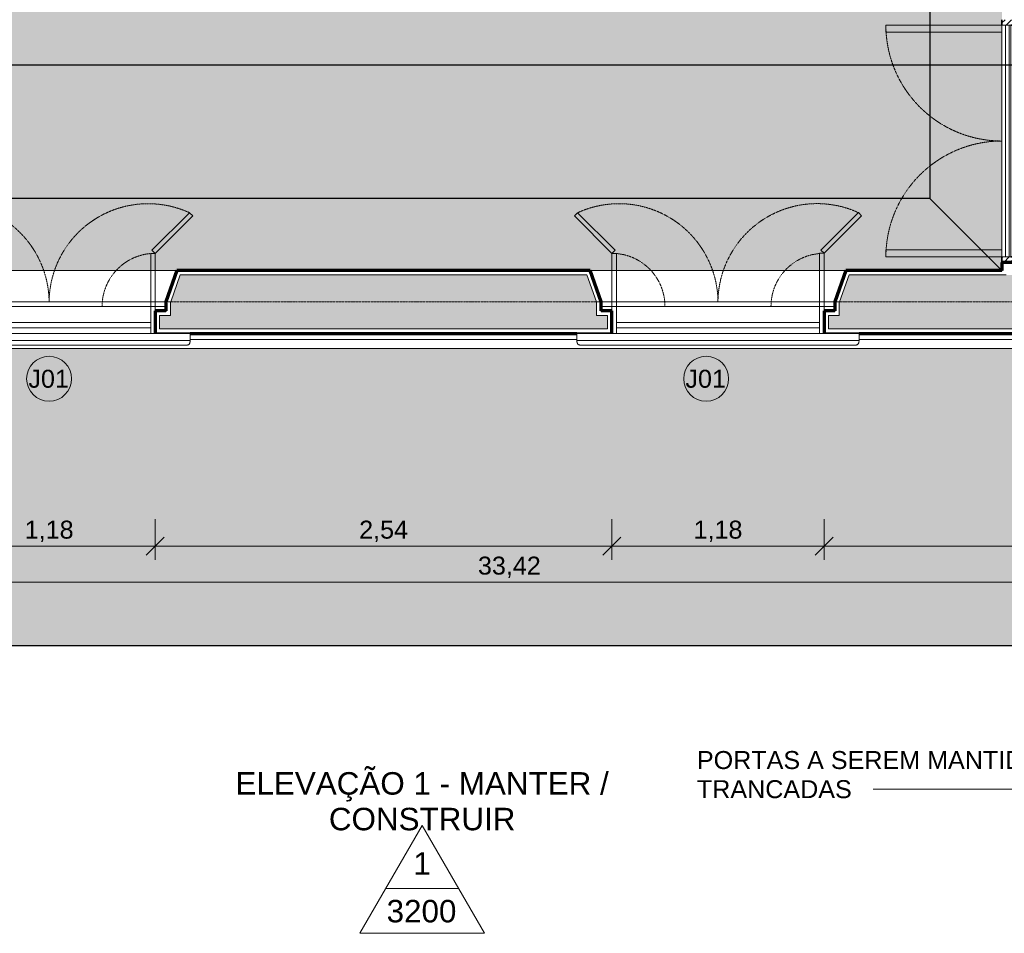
# Model space of a CAD drawing. Header units: millimetres. Extents: x -34108 to 9838, y -21919 to 4394.
# Tile 17 of 36: x -16085 to -10607, y -21687 to -16603. Entities that reach past the tile are written whole.
import ezdxf

# ---------------------------------------------------------------- set-up
doc = ezdxf.new("R2010")
doc.units = ezdxf.units.MM
doc.linetypes.add('_Tracejado pequeno', pattern=[2.25, 1.5, -0.75])
doc.linetypes.add('_Traço - ponto', pattern=[16, 12, -2, 0, -2])
for name, color, linetype, lineweight in [('A-ANNO-DIMS', 211, 'Continuous', 9), ('A-ANNO-DIMS-50', 211, 'Continuous', 9), ('A-DOOR', 31, 'Continuous', 18), ('A-DOOR-HDLN', 31, '_Tracejado pequeno', 18), ('A-FLOR', 192, 'Continuous', 18), ('A-FLOR-PATT', 8, 'Continuous', 25), ('A-GENM', 13, 'Continuous', 18), ('A-GLAZ', 151, 'Continuous', 18), ('A-GLAZ-HDLN', 1, '_Tracejado pequeno', 18), ('A-GLAZ-IDEN', 152, 'Continuous', 9), ('A-WALL', 113, 'Continuous', 18), ('A-WALL-PATT', 111, 'Continuous', 70), ('G-ANNO-SYMB', 111, 'Continuous', 9), ('G-ANNO-TEXT', 231, 'Continuous', 9), ('S-GRID', 1, 'Continuous', 9)]:
    doc.layers.add(name, color=color, linetype=linetype, lineweight=lineweight)
doc.styles.add('Arial_2', font='arial.ttf', dxfattribs={"height": 125})
doc.styles.add('Arial_4', font='arial.ttf', dxfattribs={"height": 100})
doc.dimstyles.new('Diagonal_-_2_0mm_Arial', dxfattribs={"dimscale": 304.8, "dimtxt": 102.02594, "dimasz": 0.328084, "dimexe": 0.246063, "dimexo": 0.0625, "dimgap": 0.024606, "dimtad": 1, "dimlfac": 0.001, "dimrnd": 0.01, "dimzin": 0, "dimdsep": 46, "dimtxsty": 'Arial_4', "dimblk1": 'OBLIQUE', "dimblk2": 'OBLIQUE', "dimsah": 1, "dimcen": 0.09, "dimdle": 0.246063, "dimadec": 0, "dimazin": 0, "dimtfac": 1, "dimtdec": 4, "dimtix": 1, "dimtmove": 0, "dimatfit": 3, "dimfxl": 0.492126, "dimfxlon": 1, "dimtvp": 1, "dimtolj": 1, "dimtzin": 0, "dimarcsym": 2})

# ---------------------------------------------------------------- blocks, each defined once
blk = doc.blocks.new('porta dupla - P02 - 1_35 x 2_60 m-4336731-PLANTA TÉRREO - MANTER _ CONSTRUIR')
at = {"layer": 'A-DOOR'}
h = blk.add_hatch(dxfattribs=at)
h.set_pattern_fill('FP_9', color=256, style=0, pattern_type=2)
h.set_pattern_definition([(315, (16678.492, -10446.115), (17.67767, 17.67767), [])])
h.paths.add_polyline_path([(-675, 172.5), (-675, 25), (-645, 25), (-645, 175), (-675, 175)], flags=0)
h.paths.add_polyline_path([(645, 125), (645, 25), (675, 25), (675, 175), (645, 175), (645, 135)], flags=0)
for p, q in [((-605, 820), (-645, 820)), ((-645, 820), (-645, 175)), ((-605, 175), (-605, 820)), ((605, 175), (605, 820)), ((605, 820), (645, 820)), ((645, 820), (645, 175)), ((-645, 175), (-605, 175)), ((-645, 175), (645, 175)), ((-645, 175), (-645, 155)), ((645, 175), (605, 175)), ((645, 175), (645, 155)), ((-645, 155), (645, 155)), ((-645, 155), (-645, 135)), ((-645, 135), (-645, 125)), ((-645, 135), (645, 135)), ((645, 125), (-645, 125)), ((645, 135), (645, 155)), ((645, 135), (645, 125))]:
    blk.add_line(p, q, dxfattribs=at)
at = {"layer": 'A-DOOR', "lineweight": 35}
for p, q in [((-675, 175), (-645, 175)), ((645, 175), (675, 175)), ((-645, 125), (-645, 25)), ((645, 25), (645, 125)), ((-645, 25), (-675, 25)), ((675, 25), (645, 25))]:
    blk.add_line(p, q, dxfattribs=at)
at = {"layer": 'A-DOOR-HDLN'}
for centre, start, end in [((-645, 175), 360, 90), ((645, 175), 90, 180)]:
    blk.add_arc(centre, 645, start, end, dxfattribs=at)
blk = doc.blocks.new('Window_CV - Window_CV - 1 divisão-4329172-PLANTA TÉRREO - MANTER _ CONSTRUIR')
at = {"layer": 'A-GLAZ'}
for p, q in [((-565, 145), (-565, 175)), ((565, 175), (565, 145)), ((-565, 145), (-565, 115)), ((565, 145), (-565, 145)), ((-565, 25), (-565, 115)), ((565, 115), (-565, 115)), ((565, 115), (565, 145)), ((565, 115), (565, 25)), ((-650, 25), (-590, 25)), ((-590, 25), (-590, 50)), ((-590, 50), (-590, 25)), ((-590, -269.6), (-590, 25)), ((-590, 25), (-565, 25)), ((-590, 25), (-565, 25)), ((-565, 25), (-565, -269.6)), ((565, 25), (-565, 25)), ((565, 25), (565, -270.4)), ((590, 25), (565, 25)), ((565, 25), (590, 25)), ((590, 50), (590, 25)), ((590, 25), (590, 50)), ((590, -270.4), (590, 25)), ((590, 25), (650, 25)), ((-798.6, -478.2), (-590, -269.6)), ((-590, -269.6), (-572.3, -287.3)), ((-565, -269.6), (-590, -269.6)), ((565, -270.4), (590, -270.4)), ((590, -270.4), (572.3, -288.1)), ((798.6, -479), (590, -270.4)), ((-572.3, -287.3), (-780.9, -495.9)), ((572.3, -288.1), (780.9, -496.7)), ((-780.9, -495.9), (-798.6, -478.2)), ((780.9, -496.7), (798.6, -479))]:
    blk.add_line(p, q, dxfattribs=at)
at = {"layer": 'A-GLAZ-HDLN'}
for centre, radius, start, end in [((-590, 25), 295, 274.8614, 360), ((590, 25), 295, 180, 265.1386), ((-550.7, 4.5), 550.8, 245.2954, 359.5346), ((551.4, 4.8), 551.5, 180.4963, 294.5899)]:
    blk.add_arc(centre, radius, start, end, dxfattribs=at)
blk = doc.blocks.new('Window_CV - Window_CV - 1 divisão-4329171-PLANTA TÉRREO - MANTER _ CONSTRUIR')
at = {"layer": 'A-GLAZ'}
for p, q in [((-780.9, 495.9), (-798.6, 478.2)), ((-572.3, 287.3), (-780.9, 495.9)), ((572.3, 288.1), (780.9, 496.7)), ((780.9, 496.7), (798.6, 479)), ((-798.6, 478.2), (-590, 269.6)), ((798.6, 479), (590, 270.4)), ((-590, 269.6), (-572.3, 287.3)), ((590, 270.4), (572.3, 288.1)), ((-590, 269.6), (-590, -25)), ((-565, 269.6), (-590, 269.6)), ((-565, -25), (-565, 269.6)), ((565, 270.4), (590, 270.4)), ((565, -25), (565, 270.4)), ((590, 270.4), (590, -25)), ((-650, -25), (-590, -25)), ((-590, -25), (-565, -25)), ((-590, -25), (-590, -50)), ((-590, -50), (-590, -25)), ((-590, -25), (-565, -25)), ((-565, -25), (-565, -115)), ((565, -25), (-565, -25)), ((590, -25), (565, -25)), ((565, -115), (565, -25)), ((565, -25), (590, -25)), ((590, -50), (590, -25)), ((590, -25), (650, -25)), ((590, -25), (590, -50)), ((-565, -115), (565, -115)), ((-565, -115), (-565, -145)), ((-565, -145), (-565, -175)), ((-565, -145), (565, -145)), ((565, -145), (565, -115)), ((565, -175), (565, -145))]:
    blk.add_line(p, q, dxfattribs=at)
at = {"layer": 'A-GLAZ-HDLN'}
for centre, radius, start, end in [((-550.7, -4.5), 550.8, 0.4654, 114.7046), ((551.4, -4.8), 551.5, 65.4101, 179.5037), ((-590, -25), 295, 0, 85.1386), ((590, -25), 295, 94.8614, 180)]:
    blk.add_arc(centre, radius, start, end, dxfattribs=at)
blk = doc.blocks.new('ornamento esquadrias - ornamento esquadrias-4133635-PLANTA TÉRREO - MANTER _ CONSTRUIR')
at = {"layer": 'A-GENM'}
for p, q in [((3348.9, -6098.2), (3348.9, -4528.8)), ((3348.9, -4528.8), (3388.9, -4528.8)), ((3388.9, -4528.8), (3388.9, -6098.2)), ((3413.9, -6081.1), (3413.9, -4545.8)), ((3348.9, -6098.2), (3388.9, -6098.2))]:
    blk.add_line(p, q, dxfattribs=at)
for points, knots in [([(3388.9, -4528.8), (3391.1, -4528.8), (3394.4, -4529), (3398.5, -4529.7), (3401.4, -4530.4), (3404, -4531.3), (3406.4, -4532.4), (3408.1, -4533.5), (3409.3, -4534.5), (3410.6, -4535.8), (3411.6, -4537.2), (3412.4, -4538.6), (3412.8, -4539.5), (3413.3, -4540.8), (3413.6, -4542.4), (3413.9, -4544.5), (3413.9, -4546.2), (3413.8, -4547.4)], [0, 0, 0, 0, 0.142857, 0.214286, 0.285714, 0.357143, 0.428571, 0.5, 0.535714, 0.571429, 0.678571, 0.705357, 0.732143, 0.785714, 0.839286, 0.892857, 1, 1, 1, 1]), ([(3413.8, -6079.6), (3414, -6081.1), (3413.9, -6083.4), (3413.3, -6086.2), (3412.7, -6087.9), (3412, -6089.1), (3411.3, -6090.3), (3410.4, -6091.5), (3409.3, -6092.5), (3408.1, -6093.5), (3406.6, -6094.5), (3404.7, -6095.4), (3402.1, -6096.4), (3399.3, -6097.2), (3396.2, -6097.7), (3393, -6098.1), (3390.6, -6098.2), (3388.9, -6098.2)], [0, 0, 0, 0, 0.142857, 0.214286, 0.285714, 0.321429, 0.357143, 0.428571, 0.464286, 0.5, 0.571429, 0.625, 0.678571, 0.785714, 0.839286, 0.892857, 1, 1, 1, 1])]:
    blk.add_open_spline(points, degree=3, knots=knots, dxfattribs=at)
blk = doc.blocks.new('Embasamento - Embasamento-4325691-PLANTA TÉRREO - MANTER _ CONSTRUIR')
at = {"layer": 'A-GENM'}
for p, q in [((-15136.4, -18383.5), (-12985, -18383.5)), ((-11415.6, -18383.5), (-10365.6, -18383.5)), ((-17865.6, -18433.5), (-10365.6, -18433.5))]:
    blk.add_line(p, q, dxfattribs=at)
blk = doc.blocks.new('Elevation - Elevation mark-2836346-PLANTA TÉRREO - MANTER _ CONSTRUIR')
at = {"layer": 'G-ANNO-SYMB'}
for p, q in [((0, 8), (-6.93, -4)), ((6.93, -4), (0, 8)), ((4.04, 1), (-4.04, 1)), ((-6.93, -4), (6.93, -4))]:
    blk.add_line(p, q, dxfattribs=at)
blk = doc.blocks.new('DIMBLOCK4-PLANTA TÉRREO - MANTER _ CONSTRUIR')
at = {"layer": 'A-ANNO-DIMS-50'}
for p, q in [((-30071.1, -19582.8), (-30071.1, -19807.8)), ((-30071.1, -19732.8), (-30071.1, -19582.8)), ((3348.9, -19582.8), (3348.9, -19807.8)), ((3348.9, -19732.8), (3348.9, -19582.8)), ((-30146.1, -19732.8), (3423.9, -19732.8))]:
    blk.add_line(p, q, dxfattribs=at)
at = {"layer": 'A-ANNO-DIMS-50', "lineweight": 18}
for p, q in [((-30071.1, -19732.8), (-30021.1, -19682.8)), ((3348.9, -19732.8), (3398.9, -19682.8)), ((-30071.1, -19732.8), (-30121.1, -19782.8)), ((3348.9, -19732.8), (3298.9, -19782.8))]:
    blk.add_line(p, q, dxfattribs=at)
at = {"layer": 'A-ANNO-DIMS-50', "color": 0, "insert": (-13535.6, -19590.7), "char_height": 100, "width": 418.697, "attachment_point": 1, "line_spacing_factor": 0.941778, "style": 'Arial_4'}
blk.add_mtext('33,42', dxfattribs=at)
blk = doc.blocks.new('_Oblique')
at = {"color": 0, "linetype": 'ByBlock', "lineweight": -2}
blk.add_line((-0.5, -0.5), (0.5, 0.5), dxfattribs=at)
blk = doc.blocks.new('DIMBLOCK46-PLANTA TÉRREO - MANTER _ CONSTRUIR')
at = {"layer": 'A-ANNO-DIMS-50'}
for p, q in [((-16511.1, -19382.8), (-16511.1, -19607.8)), ((-16511.1, -19532.8), (-16511.1, -19382.8)), ((-15331.1, -19382.8), (-15331.1, -19607.8)), ((-15331.1, -19532.8), (-15331.1, -19382.8)), ((-16511.1, -19532.8), (-15331.1, -19532.8))]:
    blk.add_line(p, q, dxfattribs=at)
at = {"layer": 'A-ANNO-DIMS-50', "lineweight": 18}
for p, q in [((-16511.1, -19532.8), (-16461.1, -19482.8)), ((-15331.1, -19532.8), (-15281.1, -19482.8)), ((-16511.1, -19532.8), (-16561.1, -19582.8)), ((-15331.1, -19532.8), (-15381.1, -19582.8))]:
    blk.add_line(p, q, dxfattribs=at)
at = {"layer": 'A-ANNO-DIMS-50', "color": 0, "insert": (-16056.8, -19390.7), "char_height": 100, "width": 325.653, "attachment_point": 1, "line_spacing_factor": 0.941778, "style": 'Arial_4'}
blk.add_mtext('1,18', dxfattribs=at)
blk = doc.blocks.new('DIMBLOCK47-PLANTA TÉRREO - MANTER _ CONSTRUIR')
at = {"layer": 'A-ANNO-DIMS-50'}
for p, q in [((-15331.1, -19382.8), (-15331.1, -19607.8)), ((-15331.1, -19532.8), (-15331.1, -19382.8)), ((-12790.3, -19382.8), (-12790.3, -19607.8)), ((-12790.3, -19532.8), (-12790.3, -19382.8)), ((-15331.1, -19532.8), (-12790.3, -19532.8))]:
    blk.add_line(p, q, dxfattribs=at)
at = {"layer": 'A-ANNO-DIMS-50', "lineweight": 18}
for p, q in [((-15331.1, -19532.8), (-15281.1, -19482.8)), ((-12790.3, -19532.8), (-12740.3, -19482.8)), ((-15331.1, -19532.8), (-15381.1, -19582.8)), ((-12790.3, -19532.8), (-12840.3, -19582.8))]:
    blk.add_line(p, q, dxfattribs=at)
at = {"layer": 'A-ANNO-DIMS-50', "color": 0, "insert": (-14196.4, -19390.7), "char_height": 100, "width": 325.653, "attachment_point": 1, "line_spacing_factor": 0.941778, "style": 'Arial_4'}
blk.add_mtext('2,54', dxfattribs=at)
blk = doc.blocks.new('DIMBLOCK48-PLANTA TÉRREO - MANTER _ CONSTRUIR')
at = {"layer": 'A-ANNO-DIMS-50'}
for p, q in [((-12790.3, -19382.8), (-12790.3, -19607.8)), ((-12790.3, -19532.8), (-12790.3, -19382.8)), ((-11610.3, -19382.8), (-11610.3, -19607.8)), ((-11610.3, -19532.8), (-11610.3, -19382.8)), ((-12790.3, -19532.8), (-11610.3, -19532.8))]:
    blk.add_line(p, q, dxfattribs=at)
at = {"layer": 'A-ANNO-DIMS-50', "lineweight": 18}
for p, q in [((-12790.3, -19532.8), (-12740.3, -19482.8)), ((-11610.3, -19532.8), (-11560.3, -19482.8)), ((-12790.3, -19532.8), (-12840.3, -19582.8)), ((-11610.3, -19532.8), (-11660.3, -19582.8))]:
    blk.add_line(p, q, dxfattribs=at)
at = {"layer": 'A-ANNO-DIMS-50', "color": 0, "insert": (-12336, -19390.7), "char_height": 100, "width": 325.653, "attachment_point": 1, "line_spacing_factor": 0.941778, "style": 'Arial_4'}
blk.add_mtext('1,18', dxfattribs=at)
blk = doc.blocks.new('DIMBLOCK49-PLANTA TÉRREO - MANTER _ CONSTRUIR')
at = {"layer": 'A-ANNO-DIMS-50'}
for p, q in [((-11610.3, -19382.8), (-11610.3, -19607.8)), ((-11610.3, -19532.8), (-11610.3, -19382.8)), ((-9091.1, -19382.8), (-9091.1, -19607.8)), ((-9091.1, -19532.8), (-9091.1, -19382.8)), ((-11610.3, -19532.8), (-9091.1, -19532.8))]:
    blk.add_line(p, q, dxfattribs=at)
at = {"layer": 'A-ANNO-DIMS-50', "lineweight": 18}
for p, q in [((-11610.3, -19532.8), (-11560.3, -19482.8)), ((-9091.1, -19532.8), (-9041.1, -19482.8)), ((-11610.3, -19532.8), (-11660.3, -19582.8)), ((-9091.1, -19532.8), (-9141.1, -19582.8))]:
    blk.add_line(p, q, dxfattribs=at)
at = {"layer": 'A-ANNO-DIMS-50', "color": 0, "insert": (-10486.4, -19390.7), "char_height": 100, "width": 325.653, "attachment_point": 1, "line_spacing_factor": 0.941778, "style": 'Arial_4'}
blk.add_mtext('2,52', dxfattribs=at)
blk = doc.blocks.new('TAG-Janela - Janela-240880-PLANTA TÉRREO - MANTER _ CONSTRUIR')
at = {"layer": 'A-GLAZ-IDEN'}
blk.add_circle((0, 0), 2.5, dxfattribs=at)

msp = doc.modelspace()

# ---------------------------------------------------------------- hatches: boundary and pattern name
at = {"layer": 'A-FLOR-PATT'}
for points in [[(-10621.115, -17998.492), (-10621.115, -12303.492), (-11021.115, -12703.492), (-11021.115, -17598.492), (-10655.792, -17963.815)], [(-17291.115, -17598.492), (-11021.115, -17598.492), (-11021.115, -12703.492), (-17291.115, -12703.492), (-17291.115, -17111.507)], [(-13258.229, -17998.492), (-10621.115, -17998.492), (-11021.115, -17598.492), (-17291.115, -17598.492), (-17691.115, -17998.492), (-14559.448, -17998.492)], [(-13258.229, -20085.566), (-3425.975, -20085.566), (-3425.975, -18433.492), (-4045.632, -18433.492), (-4045.632, -18533.492), (-4145.632, -18533.492), (-4145.632, -18433.492), (-10265.632, -18433.492), (-10265.632, -18533.492), (-10365.632, -18533.492), (-10365.632, -18433.492), (-16225.78, -18433.492), (-16225.78, -20085.566)]]:
    msp.add_hatch(color=254, dxfattribs=at).paths.add_polyline_path(points, flags=0)
at = {"layer": 'A-WALL-PATT'}
h = msp.add_hatch(color=256, dxfattribs=at)
h.paths.add_polyline_path([(2998.885, -18323.492), (3023.885, -18323.492), (3023.885, -18023.492), (1363.885, -18023.492), (1363.885, -18323.492), (2356.396, -18323.492)], flags=0)
h.paths.add_polyline_path([(79.263, -18323.492), (133.885, -18323.492), (133.885, -18023.492), (-2066.115, -18023.492), (-2066.115, -18323.492), (-246.042, -18323.492)], flags=0)
h.paths.add_polyline_path([(-3296.115, -18323.492), (-3296.115, -18023.492), (-4727.128, -18023.492), (-4779.628, -18173.492), (-4781.115, -18173.492), (-4781.115, -18248.492), (-4841.115, -18248.492), (-4841.115, -18323.492), (-3336.436, -18323.492)], flags=0)
h.paths.add_polyline_path([(-6071.115, -18323.492), (-6071.115, -18248.492), (-6131.115, -18248.492), (-6131.115, -18173.492), (-6132.602, -18173.492), (-6185.102, -18023.492), (-7886.115, -18023.492), (-7886.115, -18323.492), (-6101.526, -18323.492)], flags=0)
h.paths.add_polyline_path([(-9111.115, -18323.492), (-9111.115, -18023.492), (-11471.299, -18023.492), (-11523.799, -18173.492), (-11525.286, -18173.492), (-11525.286, -18248.492), (-11585.286, -18248.492), (-11585.286, -18323.492), (-9191.921, -18323.492)], flags=0)
h.paths.add_polyline_path([(-13258.229, -18323.492), (-12815.286, -18323.492), (-12815.286, -18248.492), (-12875.286, -18248.492), (-12875.286, -18173.492), (-12876.773, -18173.492), (-12929.273, -18023.492), (-15192.128, -18023.492), (-15244.628, -18173.492), (-15246.115, -18173.492), (-15246.115, -18248.492), (-15306.115, -18248.492), (-15306.115, -18323.492), (-14559.448, -18323.492)], flags=0)
h.paths.add_polyline_path([(-16836.581, -18323.492), (-16536.115, -18323.492), (-16536.115, -18248.492), (-16596.115, -18248.492), (-16596.115, -18173.492), (-16597.602, -18173.492), (-16650.102, -18023.492), (-19157.128, -18023.492), (-19209.628, -18173.492), (-19211.115, -18173.492), (-19211.115, -18248.492), (-19271.115, -18248.492), (-19271.115, -18323.492), (-17161.885, -18323.492)], flags=0)
h.paths.add_polyline_path([(-20577.585, -18323.492), (-20501.115, -18323.492), (-20501.115, -18248.492), (-20561.115, -18248.492), (-20561.115, -18173.492), (-20562.602, -18173.492), (-20615.102, -18023.492), (-23882.128, -18023.492), (-23934.628, -18173.492), (-23936.115, -18173.492), (-23936.115, -18248.492), (-23996.115, -18248.492), (-23996.115, -18323.492), (-20740.237, -18323.492)], flags=0)
h.paths.add_polyline_path([(-25226.115, -18323.492), (-25226.115, -18248.492), (-25286.115, -18248.492), (-25286.115, -18173.492), (-25287.602, -18173.492), (-25340.102, -18023.492), (-30046.115, -18023.492), (-30046.115, -18323.492), (-25294.503, -18323.492)], flags=0)

# ---------------------------------------------------------------- linework, layer by layer
at = {"layer": 'A-FLOR', "color": 5, "lineweight": 25}
for p, q in [((-11021.115, -12703.492), (-11021.115, -17598.492)), ((-11021.115, -17598.492), (-17291.115, -17598.492)), ((-11021.115, -17598.492), (-10621.115, -17998.492)), ((-31775.802, -20085.566), (3551.996, -20085.566))]:
    msp.add_line(p, q, dxfattribs=at)
at = {"layer": 'A-WALL', "lineweight": 70}
for p, q in [((-10621.115, -17953.492), (-10621.115, -17998.492)), ((-10271.115, -17953.492), (-10621.115, -17953.492)), ((-15209.865, -17998.492), (-15271.115, -18173.492)), ((-12911.536, -17998.492), (-15209.865, -17998.492)), ((-12850.286, -18173.492), (-12911.536, -17998.492)), ((-11489.036, -17998.492), (-11550.286, -18173.492)), ((-10621.115, -17998.492), (-11489.036, -17998.492)), ((-15271.115, -18173.492), (-15271.115, -18223.492)), ((-12850.286, -18223.492), (-12850.286, -18173.492)), ((-11550.286, -18173.492), (-11550.286, -18223.492)), ((-15271.115, -18223.492), (-15331.115, -18223.492)), ((-15331.115, -18223.492), (-15331.115, -18348.492)), ((-12790.286, -18223.492), (-12850.286, -18223.492)), ((-12790.286, -18348.492), (-12790.286, -18223.492)), ((-11550.286, -18223.492), (-11610.286, -18223.492)), ((-11610.286, -18223.492), (-11610.286, -18348.492)), ((-15136.422, -18348.492), (-12984.979, -18348.492)), ((-11415.593, -18348.492), (-9285.808, -18348.492))]:
    msp.add_line(p, q, dxfattribs=at)
at = {"layer": 'A-WALL'}
for p, q in [((-10273.615, -17955.992), (-10618.615, -17955.992)), ((-10618.615, -17955.992), (-10618.615, -18000.992)), ((-16632.365, -17998.492), (-15209.865, -17998.492)), ((-15208.091, -18000.992), (-15268.466, -18173.492)), ((-12913.31, -18000.992), (-15208.091, -18000.992)), ((-12852.935, -18173.492), (-12913.31, -18000.992)), ((-12911.536, -17998.492), (-11489.036, -17998.492)), ((-11487.262, -18000.992), (-11547.637, -18173.492)), ((-10618.615, -18000.992), (-11487.262, -18000.992)), ((-15192.128, -18023.492), (-15244.628, -18173.492)), ((-12929.273, -18023.492), (-15192.128, -18023.492)), ((-12876.773, -18173.492), (-12929.273, -18023.492)), ((-11471.299, -18023.492), (-11523.799, -18173.492)), ((-10596.115, -18023.492), (-11471.299, -18023.492)), ((-15271.115, -18173.492), (-16571.115, -18173.492)), ((-15268.615, -18173.492), (-15268.615, -18225.992)), ((-15246.115, -18173.492), (-15244.628, -18173.492)), ((-15246.115, -18173.492), (-15246.115, -18248.492)), ((-12876.773, -18173.492), (-12875.286, -18173.492)), ((-12875.286, -18248.492), (-12875.286, -18173.492)), ((-12852.786, -18225.992), (-12852.786, -18173.492)), ((-11550.286, -18173.492), (-12850.286, -18173.492)), ((-11547.786, -18173.492), (-11547.786, -18225.992)), ((-11525.286, -18173.492), (-11523.799, -18173.492)), ((-11525.286, -18173.492), (-11525.286, -18248.492)), ((-15268.615, -18225.992), (-15328.615, -18225.992)), ((-15328.615, -18225.992), (-15328.615, -18345.992)), ((-12792.786, -18225.992), (-12852.786, -18225.992)), ((-12792.786, -18345.992), (-12792.786, -18225.992)), ((-11547.786, -18225.992), (-11607.786, -18225.992)), ((-11607.786, -18225.992), (-11607.786, -18345.992)), ((-15246.115, -18248.492), (-15306.115, -18248.492)), ((-15306.115, -18248.492), (-15306.115, -18323.492)), ((-12815.286, -18248.492), (-12875.286, -18248.492)), ((-12815.286, -18323.492), (-12815.286, -18248.492)), ((-11525.286, -18248.492), (-11585.286, -18248.492)), ((-11585.286, -18248.492), (-11585.286, -18323.492)), ((-15328.615, -18345.992), (-12792.786, -18345.992)), ((-15306.115, -18323.492), (-12815.286, -18323.492)), ((-11607.786, -18345.992), (-9111.115, -18345.992)), ((-11585.286, -18323.492), (-9111.115, -18323.492))]:
    msp.add_line(p, q, dxfattribs=at)
at = {"layer": 'G-ANNO-SYMB', "lineweight": 25}
msp.add_line((-33308.227, -16855.239), (6430.214, -16855.239), dxfattribs=at)
at = {"layer": 'G-ANNO-TEXT', "color": 250}
msp.add_line((-10004.008, -20884.525), (-11336.14, -20884.525), dxfattribs=at)
at = {"layer": 'S-GRID', "linetype": '_Traço - ponto'}
msp.add_line((6504.181, -18173.492), (-33608.19, -18173.492), dxfattribs=at)

# ---------------------------------------------------------------- block references
at = {"layer": 'A-DOOR', "rotation": 89.99999999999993}
msp.add_blockref('porta dupla - P02 - 1_35 x 2_60 m-4336731-PLANTA TÉRREO - MANTER _ CONSTRUIR', (-10446.115, -17278.492), dxfattribs=at)
at = {"layer": 'A-GENM'}
msp.add_blockref('Embasamento - Embasamento-4325691-PLANTA TÉRREO - MANTER _ CONSTRUIR', (0, 0), dxfattribs=at)
at = {"layer": 'A-GENM', "rotation": 269.9999999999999}
for p in [(-10607.623, -14999.607), (-6886.794, -14999.607)]:
    msp.add_blockref('ornamento esquadrias - ornamento esquadrias-4133635-PLANTA TÉRREO - MANTER _ CONSTRUIR', p, dxfattribs=at)
at = {"layer": 'A-GLAZ', "rotation": 180}
msp.add_blockref('Window_CV - Window_CV - 1 divisão-4329172-PLANTA TÉRREO - MANTER _ CONSTRUIR', (-15921.115, -18173.492), dxfattribs=at)
at = {"layer": 'A-GLAZ'}
msp.add_blockref('Window_CV - Window_CV - 1 divisão-4329171-PLANTA TÉRREO - MANTER _ CONSTRUIR', (-12200.286, -18173.492), dxfattribs=at)
at = {"layer": 'A-GLAZ-IDEN', "xscale": 49.99999999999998, "yscale": 49.99999999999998, "zscale": 49.99999999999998}
for p in [(-15921.115, -18600.992), (-12266.078, -18600.992)]:
    msp.add_blockref('TAG-Janela - Janela-240880-PLANTA TÉRREO - MANTER _ CONSTRUIR', p, dxfattribs=at)
at = {"layer": 'G-ANNO-SYMB', "xscale": 49.99999999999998, "yscale": 49.99999999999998, "zscale": 49.99999999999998}
msp.add_blockref('Elevation - Elevation mark-2836346-PLANTA TÉRREO - MANTER _ CONSTRUIR', (-13846.252, -21486.514), dxfattribs=at)

# ---------------------------------------------------------------- texts
at = {"layer": 'A-GLAZ-IDEN', "char_height": 100, "width": 280.59062, "attachment_point": 1, "style": 'Arial_4'}
for insert in [(-16036.217, -18551.291), (-12381.18, -18551.291)]:
    msp.add_mtext('J01', dxfattribs=dict(at, insert=insert))
at = {"layer": 'G-ANNO-SYMB', "char_height": 125, "attachment_point": 1, "style": 'Arial_2'}
for s, insert, width in [('ELEVAÇÃO 1 - MANTER /', (-14884.104, -20789.881), 2513.29031), ('CONSTRUIR', (-14364.859, -20988.318), 1258.64937), ('1', (-13895.253, -21235.241), 116.24469), ('3200', (-14043.7, -21500.667), 464.97875)]:
    msp.add_mtext(s, dxfattribs=dict(at, insert=insert, width=width))
at = {"layer": 'G-ANNO-TEXT', "color": 7, "char_height": 100, "attachment_point": 1, "style": 'Arial_4'}
for s, insert, width in [('PORTAS A SEREM MANTIDAS ', (-12317.48, -20672.467), 2521.30719), ('TRANCADAS', (-12317.48, -20834.525), 1066.24437)]:
    msp.add_mtext(s, dxfattribs=dict(at, insert=insert, width=width))

# ---------------------------------------------------------------- dimensions: what is measured, and where the dimension line sits
at = {"layer": 'A-ANNO-DIMS'}
for base, p1, p2, override, picture, middle in [((-15331.115, -19532.777), (-16511.115, -19382.777), (-15331.115, -19382.777), {"dimpost": '<>', "dimfxl": 1180}, 'DIMBLOCK46-PLANTA TÉRREO - MANTER _ CONSTRUIR', (-15921.115, -19474.22)), ((-12790.286, -19532.777), (-15331.115, -19382.777), (-12790.286, -19382.777), {"dimpost": '<>', "dimfxl": 2540.829066}, 'DIMBLOCK47-PLANTA TÉRREO - MANTER _ CONSTRUIR', (-14060.7, -19474.22)), ((-11610.286, -19532.777), (-12790.286, -19382.777), (-11610.286, -19382.777), {"dimpost": '<>', "dimfxl": 1180}, 'DIMBLOCK48-PLANTA TÉRREO - MANTER _ CONSTRUIR', (-12200.286, -19474.22)), ((-9091.115, -19532.777), (-11610.286, -19382.777), (-9091.115, -19382.777), {"dimpost": '<>', "dimfxl": 2519.170934}, 'DIMBLOCK49-PLANTA TÉRREO - MANTER _ CONSTRUIR', (-10350.7, -19474.22)), ((3348.885, -19732.777), (-30071.115, -19582.777), (3348.885, -19582.777), {"dimpost": '<>', "dimfxl": 33420}, 'DIMBLOCK4-PLANTA TÉRREO - MANTER _ CONSTRUIR', (-13361.115, -19674.186))]:
    dim = msp.add_linear_dim(base=base, p1=p1, p2=p2, dimstyle='Diagonal_-_2_0mm_Arial', override=override, dxfattribs=at)
    dim.commit()
    dim.dimension.update_dxf_attribs({"geometry": picture, "text_midpoint": middle})

doc.saveas('drawing.dxf')
